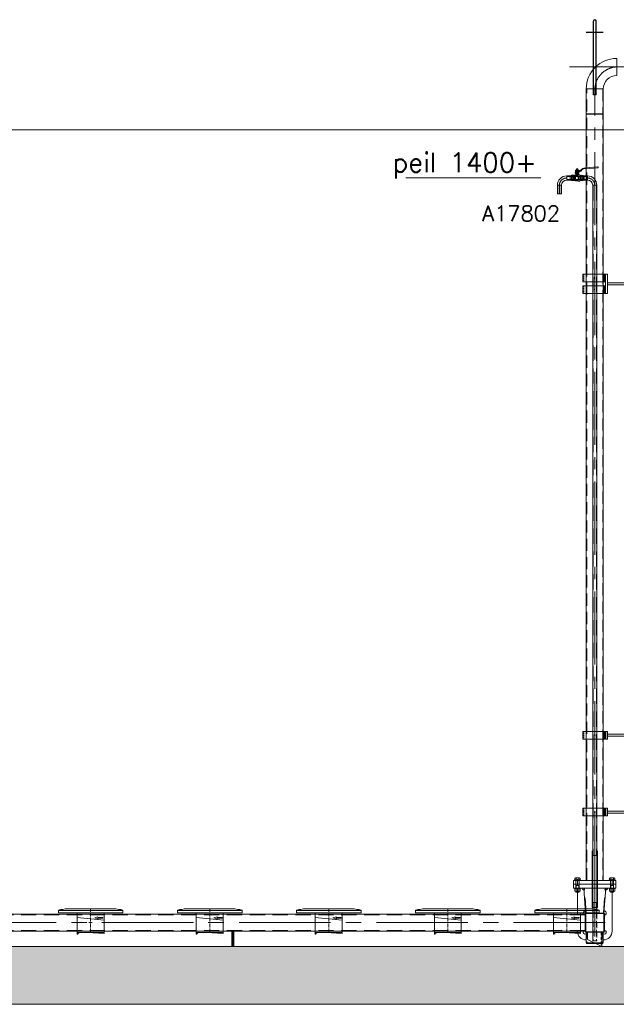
# Model space of a CAD drawing. Extents: x 1015120 to 1074570, y -977288 to -932471.
# Tile 6 of 26: x 1028958 to 1032064, y -945885 to -940761. Entities that reach past the tile are written whole.
import ezdxf

# ---------------------------------------------------------------- set-up
doc = ezdxf.new("R2010")
doc.units = 0
for name, pattern in [('CENTER', [50.8, 31.75, -6.35, 6.35, -6.35]), ('CENTER2', [28.575, 19.05, -3.175, 3.175, -3.175]), ('HIDDEN2', [4.7625, 3.175, -1.5875]), ('LT-SOLID', [0])]:
    doc.linetypes.add(name, pattern=pattern)
doc.layers.get('0').update_dxf_attribs({"linetype": 'CONTINUOUS'})
for name, color, linetype in [('1', 6, 'LT-SOLID'), ('Beluchtingstank', 253, 'CONTINUOUS'), ('INSTALLATIE', 6, 'CONTINUOUS'), ('TEKST', 4, 'CONTINUOUS')]:
    doc.layers.add(name, color=color, linetype=linetype)
for name, color, linetype, lineweight in [('25', 2, 'CONTINUOUS', 9), ('50', 7, 'CONTINUOUS', 9), ('51', 1, 'CENTER', 9), ('hartkort', 12, 'CENTER2', 5), ('HIDDEN', 7, 'CONTINUOUS', 9), ('HKR300', 3, 'CONTINUOUS', 9), ('maatvoering', 1, 'CONTINUOUS', 5), ('streepkort', 253, 'HIDDEN2', 5), ('THICK', 7, 'CONTINUOUS', 9)]:
    doc.layers.add(name, color=color, linetype=linetype, lineweight=lineweight)
doc.styles.get("Standard").update_dxf_attribs({"font": 'simplex.shx'})

# ---------------------------------------------------------------- blocks, each defined once
blk = doc.blocks.new('A$C1ECC7E20')
at = {"layer": '1', "color": 1, "lineweight": 20}
for points in [[(-43.9, 51.6), (-167.6, 51.6), (-167.6, 62.8), (-166.4, 65), (-156.3, 68.6), (-144.6, 69), (-132.3, 71.4), (132.3, 71.5), (145.4, 69), (157, 68.6), (167.1, 65), (168.4, 62.8), (168.4, 51.6), (-43.9, 51.6)], [(168.4, 62.8), (-167.6, 62.8)]]:
    blk.add_lwpolyline(points, dxfattribs=at)
at = {"layer": 'hartkort', "lineweight": 20}
for p, q in [((0, -51.6), (0, 71.4)), ((-8.6, 0), (8.6, 0))]:
    blk.add_line(p, q, dxfattribs=at)
at = {"layer": 'HKR300', "lineweight": 20}
for p, q in [((-70, 51.6), (-70, -51.6)), ((70, -51.6), (70, 51.6)), ((-70, -51.6), (70, -51.6))]:
    blk.add_line(p, q, dxfattribs=at)
for points in [[(70, 12.3), (-70, 26.8)], [(21.3, 24.8), (38.3, 31)], [(21.3, 24.8), (38.3, 18.6)], [(38.3, 31), (38.3, 26.8)], [(38.3, 26.8), (64.6, 26.8)], [(38.3, 22.8), (64.6, 22.8)], [(38.3, 22.8), (38.3, 18.6)], [(64.6, 26.8), (64.6, 22.8)], [(-66.6, -57), (-58.1, -51.6)], [(70, -51.6), (70, -57), (-17.4, -51.6)]]:
    blk.add_lwpolyline(points, dxfattribs=at)
blk.add_lwpolyline([(-70, -51.6), (-66.6, -51.6), (-66.6, -59.3), (-70, -59.3)], close=True, dxfattribs=at)
blk = doc.blocks.new('Hamos kapbeugel type 1602 nw 114.3 40x5 zaz')
at = {"layer": '25', "ltscale": 2}
blk.add_line((-43.9, 20), (-43.9, -20), dxfattribs=at)
at = {"layer": '50', "ltscale": 2}
for p, q in [((-53.9, 20), (-53.9, -20)), ((-53.9, 20), (62.2, 20)), ((-48.9, 20), (-48.9, -20)), ((62.2, 20), (62.2, -20)), ((62.2, -20), (-53.9, -20))]:
    blk.add_line(p, q, dxfattribs=at)
at = {"layer": 'hartkort', "ltscale": 2}
blk.add_line((-47.3, 0), (-55.6, 0), dxfattribs=at)
at = {"layer": 'hartkort', "ltscale": 20}
for p, q in [((-3.3, 0), (3.3, 0)), ((0, 5), (0, -5))]:
    blk.add_line(p, q, dxfattribs=at)
at = {"layer": 'streepkort', "ltscale": 2}
for p, q in [((-48.9, 5), (-53.9, 5)), ((57.1, 20), (57.1, -20)), ((-48.9, -5), (-53.9, -5))]:
    blk.add_line(p, q, dxfattribs=at)
blk = doc.blocks.new('A$C7E536857')
at = {"layer": '50', "ltscale": 25}
for p, q in [((-37.5, 0), (-37.5, -75)), ((37.5, -37.5), (37.5, 0)), ((-37.5, -75), (37.5, -37.5))]:
    blk.add_line(p, q, dxfattribs=at)
at = {"layer": 'streepkort', "ltscale": 5}
blk.add_line((-32.5, 0), (-32.5, -72.5), dxfattribs=at)
blk = doc.blocks.new('LB80')
for p, q in [((0, -44.45), (0, 44.45)), ((158.95, -114.5), (70.05, -114.5))]:
    blk.add_line(p, q)
for radius in [158.95, 70.05]:
    blk.add_arc((0, -114.5), radius, 0, 90)
blk = doc.blocks.new('101_524_dn___12_front')
at = {"layer": 'HIDDEN'}
for p, q in [((-27.9, 9.3), (-29.1, 10.5)), ((-27.9, 0), (-27.9, 9.3)), ((-17.1, 9.3), (-27.9, 9.3)), ((-27.9, -9.3), (-27.9, 0)), ((-16.5, 10.3), (-17.1, 9.3)), ((-17.1, 9.3), (-17.1, -9.3)), ((-16.5, 0), (-16.5, 10.3)), ((-16.5, -10.3), (-16.5, 0)), ((-16.1, 10.6), (-16.1, -10.6)), ((-14.6, 10.6), (-16.1, 10.6)), ((-14.6, 10.6), (-14.6, -10.6)), ((-14.1, 10.1), (-14.1, -10.1)), ((-9.6, 6.2), (-14.1, 6.2)), ((-7.6, 7.5), (-9.6, 7.5)), ((-7.6, 0), (-7.6, 7.5)), ((-7.6, -7.5), (-7.6, 7.5)), ((7.6, 7.5), (-7.6, 7.5)), ((-7.6, -7.5), (-7.6, 0)), ((-3.6, 28.6), (-3.6, 10)), ((3.6, 10), (-3.6, 10)), ((-2.4, 28.6), (-2.4, 24.8)), ((-2.4, 24.8), (-2.4, 10.4)), ((2.4, 10.4), (-2.4, 10.4)), ((-0.5, 39.9), (-0.4, 39.8)), ((-0.4, 34.3), (-0.5, 34.2)), ((-0.5, 31.2), (-0.4, 31.2)), ((-0.4, 28.6), (-0.5, 28.6)), ((0.4, 39.8), (-0.4, 39.8)), ((-0.4, 39.8), (-0.4, 34.3)), ((0.4, 34.3), (-0.4, 34.3)), ((0.4, 31.2), (-0.4, 31.2)), ((-0.4, 31.2), (-0.4, 28.6)), ((0.4, 28.6), (-0.4, 28.6)), ((0, 31.2), (0, 34.2)), ((0.4, 39.8), (0.5, 39.9)), ((0.4, 34.3), (0.4, 39.8)), ((0.5, 34.2), (0.4, 34.3)), ((0.4, 31.2), (0.5, 31.2)), ((0.4, 28.6), (0.4, 31.2)), ((0.5, 28.6), (0.4, 28.6)), ((2.4, 24.8), (2.4, 28.6)), ((2.4, 10.4), (2.4, 24.8)), ((3.6, 10), (3.6, 28.6)), ((7.2, 31.2), (6.9, 31.2)), ((7.2, 34.2), (7.2, 34.2)), ((7.6, 7.5), (7.6, 0)), ((14.4, 7.5), (7.6, 7.5)), ((7.6, 7.5), (7.6, 0)), ((7.6, 0), (7.6, -7.5)), ((7.6, -7.5), (7.6, 0)), ((15.9, 6.2), (14.4, 6.2)), ((15.9, 10.1), (15.9, -10.1)), ((16.4, 0), (16.4, 10.6)), ((17.9, 10.6), (16.4, 10.6)), ((16.4, -10.6), (16.4, 0)), ((17.9, -10.6), (17.9, 10.6)), ((18.3, 10.3), (18.3, -10.3)), ((18.9, 9.3), (18.3, 10.3)), ((18.9, 9.3), (18.9, 0)), ((29.7, 9.3), (18.9, 9.3)), ((18.9, 0), (18.9, -9.3)), ((30.9, 10.5), (29.7, 9.3)), ((29.7, 9.3), (29.7, -9.3)), ((-29.1, -10.5), (-27.9, -9.3)), ((-27.9, -9.3), (-17.1, -9.3)), ((-17.1, -9.3), (-16.5, -10.3)), ((-16.1, -10.6), (-14.6, -10.6)), ((-14.1, -6.2), (-9.6, -6.2)), ((-9.6, -7.5), (-7.6, -7.5)), ((-7.6, -7.5), (7.6, -7.5)), ((7.6, -7.5), (14.4, -7.5)), ((14.4, -6.2), (15.9, -6.2)), ((16.4, -10.6), (17.9, -10.6)), ((18.3, -10.3), (18.9, -9.3)), ((18.9, -9.3), (29.7, -9.3)), ((29.7, -9.3), (30.9, -10.5))]:
    blk.add_line(p, q, dxfattribs=at)
for centre, radius, start, end in [((-16.1, 10.1), 0.5, 90, 150), ((-14.6, 10.1), 0.5, 0, 90), ((0, 0), 10.7, 109.7568, 135.233), ((0, 0), 10.7, 103.0236, 109.7568), ((0, 0), 10.7, 70.2432, 76.9764), ((0, 0), 10.7, 44.767, 70.2432), ((16.4, 10.1), 0.5, 90, 180), ((17.9, 10.1), 0.5, 30, 90), ((-16.1, -10.1), 0.5, 210, 270), ((-14.6, -10.1), 0.5, 270, 0), ((0, 0), 10.7, 224.767, 315.233), ((16.4, -10.1), 0.5, 180, 270), ((17.9, -10.1), 0.5, 270, 330)]:
    blk.add_arc(centre, radius, start, end, dxfattribs=at)
at = {"layer": 'THICK'}
for p, q in [((35.2, 51.2), (43.4, 51.8)), ((45.6, 53.2), (107.1, 57.9)), ((107.5, 52.5), (46, 47.7)), ((-28.8, 13.9), (-29.1, 12.7)), ((-29.1, 12.7), (-29.1, 11)), ((-29.1, 11), (-29, 12.4)), ((-29.1, 0), (-29.1, 11)), ((-29, 9.6), (-29.1, 11)), ((-29.1, 0), (-29, 2.7)), ((-29.1, -11), (-29.1, 0)), ((-29, -2.9), (-29.1, 0)), ((-29, 12.4), (-28.8, 13.8)), ((-28.8, 8.1), (-29, 9.6)), ((-29, 2.7), (-28.8, 5.5)), ((-28.8, 13.9), (-28.8, 13.8)), ((-9.6, 13.9), (-28.8, 13.9)), ((-28.8, 13.8), (-9.6, 13.8)), ((-28.8, 5.7), (-28.8, 8.1)), ((-9.6, 8.1), (-28.8, 8.1)), ((-28.8, 5.5), (-28.8, 5.7)), ((-28.8, 5.7), (-9.6, 5.7)), ((-9.6, 28.6), (-9.6, 24.8)), ((9.6, 28.6), (-9.6, 28.6)), ((-9.6, 24.8), (9.6, 24.8)), ((-9.6, 14.9), (-9.6, 0)), ((-9.6, -14.9), (-9.6, 0)), ((-9, 15.5), (-9, 0)), ((-7.2, 15.5), (-9, 15.5)), ((-8.4, 34.2), (-8.4, 31.2)), ((0, 34.2), (-8.4, 34.2)), ((-8.4, 31.2), (0, 31.2)), ((-7.2, 39.9), (-8.3, 39.3)), ((-8.3, 39.3), (-7.8, 39.5)), ((-8.3, 39.3), (-8.3, 34.9)), ((-7.8, 34.6), (-8.3, 34.9)), ((-8.3, 34.9), (-7.2, 34.2)), ((-7.8, 39.5), (-7.3, 39.7)), ((-7.4, 34.4), (-7.8, 34.6)), ((-6.9, 34.3), (-7.4, 34.4)), ((-7.3, 39.7), (-6.8, 39.9)), ((-6.2, 39.9), (-7.2, 39.9)), ((-7.2, 31.2), (-7.2, 31.1)), ((-7.2, 31.1), (-7.2, 30.8)), ((-7.2, 30.6), (-6.3, 30.8)), ((-7.2, 30.8), (-7.2, 30.6)), ((-7.2, 30.6), (-7.2, 28.6)), ((-7.2, 24.8), (-7.2, 15.5)), ((-7.2, 15.5), (-7.2, 15.5)), ((-7, 15.5), (-7.2, 15.5)), ((-7.2, 15.5), (-7.2, 15.5)), ((-7.2, 15.5), (-7.2, 15.5)), ((-6.8, 15.4), (-7, 15.5)), ((-6.4, 34.2), (-6.9, 34.3)), ((-6.8, 39.9), (-6.2, 39.9)), ((-6.5, 15.2), (-6.8, 15.4)), ((-6.1, 15), (-6.5, 15.2)), ((-6.2, 34.2), (-6.4, 34.2)), ((-6.3, 30.8), (-5.4, 31)), ((0, 39.9), (-6.2, 39.9)), ((-6.2, 39.9), (-6.1, 39.9)), ((-5.7, 34.3), (-6.2, 34.2)), ((-6.1, 39.9), (-5.6, 39.8)), ((-5.4, 14.8), (-6.1, 15)), ((-5.2, 34.4), (-5.7, 34.3)), ((-5.6, 39.8), (-5.1, 39.7)), ((-5.4, 31), (-4.5, 31.2)), ((-4.5, 14.5), (-5.4, 14.8)), ((-4.7, 34.6), (-5.2, 34.4)), ((-5.1, 39.7), (-4.6, 39.5)), ((-4.2, 34.9), (-4.7, 34.6)), ((-4.6, 39.5), (-4.2, 39.3)), ((-4.5, 31.2), (-3.6, 31.2)), ((-3.6, 14.2), (-4.5, 14.5)), ((-4.2, 39.3), (-3.1, 39.5)), ((-4.2, 39.3), (-4.2, 34.9)), ((-3.1, 34.6), (-4.2, 34.9)), ((-3.4, 47.3), (-3.6, 45.6)), ((-3.6, 45.6), (-3.6, 39.9)), ((-3.6, 45.6), (-3, 45.6)), ((-3.6, 31.2), (-3.3, 31.2)), ((-2.6, 14), (-3.6, 14.2)), ((-3.4, 47.3), (-2.8, 47.3)), ((-3.3, 31.2), (-2.5, 31.2)), ((-3.1, 39.5), (-1.6, 39.8)), ((-1.6, 34.3), (-3.1, 34.6)), ((-3, 45.6), (-2.9, 46.4)), ((-3, 40.9), (-3, 45.6)), ((3, 40.9), (-3, 40.9)), ((-2.9, 46.4), (-2.8, 47.3)), ((-2.8, 47.3), (2.8, 47.3)), ((-1.6, 13.8), (-2.6, 14)), ((-2.5, 31.2), (-1.7, 31)), ((-1.7, 31), (-0.8, 30.8)), ((-1.6, 39.8), (0, 39.9)), ((0, 34.2), (-1.6, 34.3)), ((-0.5, 13.8), (-1.6, 13.8)), ((-0.8, 30.8), (0, 30.6)), ((0.7, 13.8), (-0.5, 13.8)), ((0, 39.9), (1.1, 39.8)), ((6.2, 39.9), (0, 39.9)), ((1.1, 34.3), (0, 34.2)), ((0, 34.2), (0, 31.2)), ((0, 34.2), (6.9, 34.2)), ((6.9, 31.2), (0, 31.2)), ((0, 30.6), (0.9, 30.8)), ((0, 30.6), (0, 28.6)), ((1.9, 13.9), (0.7, 13.8)), ((0.9, 30.8), (1.8, 31)), ((1.1, 39.8), (2.7, 39.6)), ((2.7, 34.5), (1.1, 34.3)), ((1.8, 31), (2.7, 31.2)), ((2.7, 14), (1.9, 13.9)), ((2.7, 39.6), (4.2, 39.3)), ((4.2, 34.9), (2.7, 34.5)), ((2.7, 31.2), (3.6, 31.2)), ((3.4, 14.2), (2.7, 14)), ((3.4, 47.3), (2.8, 47.3)), ((2.8, 47.3), (2.9, 46.4)), ((2.9, 46.4), (3, 45.6)), ((3.6, 45.6), (3, 45.6)), ((3, 45.6), (3, 40.9)), ((3.6, 45.6), (3.4, 47.3)), ((4.2, 14.4), (3.4, 14.2)), ((3.6, 39.9), (3.6, 45.6)), ((3.6, 31.2), (3.9, 31.2)), ((3.9, 31.2), (4.7, 31.2)), ((4.2, 39.3), (4.7, 39.5)), ((4.2, 39.3), (4.2, 34.9)), ((4.6, 34.6), (4.2, 34.9)), ((4.8, 14.6), (4.2, 14.4)), ((5.1, 34.4), (4.6, 34.6)), ((4.7, 39.5), (5.2, 39.7)), ((4.7, 31.2), (5.5, 31)), ((5.4, 15.7), (4.8, 14.6)), ((4.8, 14.6), (4.8, -15.5)), ((5.6, 34.3), (5.1, 34.4)), ((5.2, 39.7), (5.7, 39.9)), ((6, 16.8), (5.4, 15.7)), ((5.5, 31), (6.4, 30.8)), ((6.1, 34.2), (5.6, 34.3)), ((5.7, 39.9), (6.2, 39.9)), ((6.5, 17), (6, 16.8)), ((6, 16.8), (6, -17.2)), ((6.2, 34.2), (6.1, 34.2)), ((6.2, 39.9), (6.4, 39.9)), ((7.2, 39.9), (6.2, 39.9)), ((6.8, 34.3), (6.2, 34.2)), ((6.4, 39.9), (6.9, 39.8)), ((6.4, 30.8), (7.2, 30.6)), ((6.8, 17.1), (6.5, 17)), ((7.3, 34.4), (6.8, 34.3)), ((7.1, 17.2), (6.8, 17.1)), ((6.9, 39.8), (7.4, 39.7)), ((7.2, 17.2), (7.1, 17.2)), ((8.3, 39.3), (7.2, 39.9)), ((7.2, 34.2), (8.3, 34.9)), ((7.2, 31.1), (7.2, 31.2)), ((7.2, 30.8), (7.2, 31.1)), ((7.2, 30.6), (7.2, 30.8)), ((7.2, 30.6), (7.2, 28.6)), ((7.2, 17.2), (7.2, 24.8)), ((13.8, 17.2), (7.2, 17.2)), ((7.8, 34.6), (7.3, 34.4)), ((7.4, 39.7), (7.8, 39.5)), ((7.8, 39.5), (8.3, 39.3)), ((8.3, 34.9), (7.8, 34.6)), ((8.3, 39.3), (8.3, 34.9)), ((9.6, 24.8), (9.6, 28.6)), ((13.8, -17.2), (13.8, 17.2)), ((14.4, 16.6), (14.4, -16.6)), ((30.6, 12.7), (14.4, 12.7)), ((14.4, 11.3), (30.6, 11.3)), ((30.6, 1.4), (14.4, 1.4)), ((16.6, 38.2), (24.7, 46.3)), ((26.8, 44.2), (18.7, 36.1)), ((30.6, 12.7), (30.6, 11.3)), ((30.8, 12.7), (30.6, 12.7)), ((30.6, 12.7), (30.6, 12.7)), ((30.6, 11.3), (30.8, 8.8)), ((30.8, 3.9), (30.6, 1.4)), ((30.6, 1.4), (30.6, -1.4)), ((30.9, 12.7), (30.8, 12.7)), ((30.8, 8.8), (30.9, 6.3)), ((30.9, 6.3), (30.8, 3.9)), ((30.9, 12.7), (30.9, 6.3)), ((30.9, 6.3), (30.9, -6.3)), ((43.6, 48.8), (35.4, 48.1)), ((-29.1, -11), (-29, -9.6)), ((-29, -12.4), (-29.1, -11)), ((-29.1, -12.7), (-29.1, -11)), ((-29.1, -12.7), (-28.8, -13.9)), ((-28.8, -5.7), (-29, -2.9)), ((-29, -9.6), (-28.8, -8.1)), ((-28.8, -13.8), (-29, -12.4)), ((-28.8, -8.1), (-28.8, -5.7)), ((-9.6, -5.7), (-28.8, -5.7)), ((-28.8, -8.1), (-9.6, -8.1)), ((-9.6, -13.8), (-28.8, -13.8)), ((-28.8, -13.9), (-28.8, -13.8)), ((-28.8, -13.9), (-9.6, -13.9)), ((-9, -15.5), (-9, 0)), ((-9, -15.5), (4.8, -15.5)), ((4.8, -15.5), (6, -17.2)), ((6, -17.2), (13.8, -17.2)), ((14.4, -1.4), (30.6, -1.4)), ((30.6, -11.3), (14.4, -11.3)), ((14.4, -12.7), (30.6, -12.7)), ((30.6, -1.4), (30.8, -3.9)), ((30.8, -8.8), (30.6, -11.3)), ((30.6, -11.3), (30.6, -12.7)), ((30.6, -12.7), (30.6, -12.7)), ((30.6, -12.7), (30.8, -12.7)), ((30.8, -3.9), (30.9, -6.3)), ((30.9, -6.3), (30.8, -8.8)), ((30.8, -12.7), (30.9, -12.7)), ((30.9, -12.7), (30.9, -6.3))]:
    blk.add_line(p, q, dxfattribs=at)
for centre, radius, start, end in [((45.8, 50.5), 2.72, 94.3796, 274.3796), ((107.3, 55.2), 2.72, 274.3796, 94.3796), ((-9, 14.9), 0.6, 90, 180), ((6.9, 47.8), 13.6, 270, 315), ((6.9, 47.8), 16.6, 270, 315), ((13.8, 16.6), 0.6, 0, 90), ((36.4, 34.6), 16.6, 94.3796, 135), ((36.4, 34.6), 13.6, 94.3796, 135), ((-9, -14.9), 0.6, 180, 270), ((13.8, -16.6), 0.6, 270, 0)]:
    blk.add_arc(centre, radius, start, end, dxfattribs=at)
blk = doc.blocks.new('lasnippel 0.5 inch')
at = {"layer": '25', "ltscale": 20}
blk.add_line((-10.5, 34), (10.5, 34), dxfattribs=at)
at = {"layer": '50', "ltscale": 20}
blk.add_lwpolyline([(10.5, 0), (10.5, 34), (9.5, 35), (-9.5, 35), (-10.5, 34), (-10.5, 0)], close=True, dxfattribs=at)
at = {"layer": 'streepkort', "ltscale": 20}
for p, q in [((-9.5, 17.5), (-10.5, 16.5)), ((-9.5, 17.5), (-9.5, 35)), ((-9.5, 17.5), (9.5, 17.5)), ((-7.9, 0), (-7.9, 35)), ((7.9, 0), (7.9, 35)), ((9.5, 17.5), (9.5, 35)), ((9.5, 17.5), (10.5, 16.5))]:
    blk.add_line(p, q, dxfattribs=at)

msp = doc.modelspace()

# ---------------------------------------------------------------- hatches: boundary and pattern name
at = {"layer": 'Beluchtingstank', "lineweight": 9}
h = msp.add_hatch(dxfattribs=at)
h.set_pattern_fill('AR-CONC', color=256, angle=90, style=0)
h.set_pattern_definition([(140, (1090678.94, -1056692.21), (15.93909, 182.18467), [19.05, -209.55]), (85, (1090678.94, -1056692.21), (-191.05664, -35.24283), [15.24, -167.64]), (190.451, (1090680.27, -1056677.03), (-175.11669, 146.9425), [16.19, -178.09]), (136.1842, (1090628.14, -1056692.2), (42.04233, 271.07904), [28.575, -314.325]), (186.6356, (1090631.64, -1056669.62), (-247.42556, 237.40423), [24.285, -267.135]), (81.184, (1090628.14, -1056692.2), (-247.4251, 237.4046), [22.86, -251.46]), (111, (1090640.84, -1056666.81), (102.26552, 151.61488), [19.05, -209.55]), (56, (1090640.84, -1056666.81), (-184.18797, 61.80203), [15.24, -167.64]), (161.4514, (1090649.36, -1056654.18), (-81.92286, 213.4165), [16.19, -178.09]), (127.5, (1090678.94, -1056692.21), (-84.55504, 3.088603), [0, -165.608, 0, -170.18, 0, -168.275]), (97.5, (1090678.94, -1056692.21), (-100.180575, 66.81966), [0, -97.028, 0, -161.798, 0, -64.135]), (57.5, (1090678.94, -1056748.85), (5.728744, 135.590595), [0, -63.5, 0, -198.12, 0, -262.89]), (47.5, (1090678.94, -1056774.25), (-25.42649, 148.12918), [0, -82.55, 0, -131.572, 0, -186.69])])
h.paths.add_polyline_path([(1025541.9, -941335.3), (1025541.9, -945885.3), (1052291.5, -945885.3), (1052291.5, -941335.3), (1051991.5, -941335.3), (1051991.5, -945585.3), (1025841.9, -945585.3), (1025841.9, -941335.3)])

# ---------------------------------------------------------------- linework, layer by layer
at = {"layer": '25'}
msp.add_line((1031670.7, -941585.2), (1030968.4, -941585.2), dxfattribs=at)
at = {"layer": '25', "ltscale": 25}
for p, q in [((1031855.1, -945298.1), (1031855.1, -945302.3)), ((1031868.7, -945298.1), (1031868.7, -945302.3)), ((1032035.1, -945298.1), (1032035.1, -945302.3)), ((1032048.7, -945298.1), (1032048.7, -945302.3))]:
    msp.add_line(p, q, dxfattribs=at)
at = {"layer": '25', "ltscale": 10}
for p, q in [((1031907.4, -945565.3), (1031909.4, -945568.3)), ((1031996.3, -945565.3), (1031994.4, -945568.3))]:
    msp.add_line(p, q, dxfattribs=at)
at = {"layer": '50', "ltscale": 20}
for p, q in [((1031907.4, -941121.8), (1031996.3, -941121.8)), ((1031907.4, -945240.3), (1031907.4, -941121.8)), ((1031996.3, -941121.8), (1031996.3, -945240.3)), ((1031841.9, -945260.3), (1031841.9, -945240.3)), ((1031841.9, -945240.3), (1032061.9, -945240.3)), ((1032061.9, -945260.3), (1031841.9, -945260.3)), ((1032061.9, -945240.3), (1032061.9, -945260.3))]:
    msp.add_line(p, q, dxfattribs=at)
at = {"layer": '50', "ltscale": 25}
for p, q in [((1031757.2, -941623.3), (1031757.2, -941667.2)), ((1031757.2, -941623.3), (1031778.6, -941623.3)), ((1031778.6, -941623.3), (1031778.6, -941667.2)), ((1031941.2, -941623.3), (1031941.2, -945110.3)), ((1031941.2, -941623.3), (1031962.6, -941623.3)), ((1031962.6, -941623.3), (1031962.6, -945110.3)), ((1031757.2, -941667.2), (1031778.6, -941667.2)), ((1031962.6, -945110.3), (1031941.2, -945110.3)), ((1031848, -945228.5), (1031848, -945237.3)), ((1031872.3, -945227.3), (1031851.5, -945227.3)), ((1031855, -945237.3), (1031855, -945228.5)), ((1031868.8, -945237.3), (1031868.8, -945228.5)), ((1031875.8, -945237.3), (1031875.8, -945228.5)), ((1032028, -945228.5), (1032028, -945237.3)), ((1032052.3, -945227.3), (1032031.5, -945227.3)), ((1032035, -945237.3), (1032035, -945228.5)), ((1032048.8, -945237.3), (1032048.8, -945228.5)), ((1032055.8, -945237.3), (1032055.8, -945228.5)), ((1031841.9, -945260.3), (1032061.9, -945260.3)), ((1031841.9, -945280.3), (1031841.9, -945260.3)), ((1032061.9, -945280.3), (1031841.9, -945280.3)), ((1031846.9, -945240.3), (1031846.9, -945237.3)), ((1031846.9, -945237.3), (1031876.9, -945237.3)), ((1031876.9, -945240.3), (1031846.9, -945240.3)), ((1031846.9, -945283.3), (1031846.9, -945280.3)), ((1031846.9, -945280.3), (1031876.9, -945280.3)), ((1031876.9, -945283.3), (1031846.9, -945283.3)), ((1031848, -945237.3), (1031875.8, -945237.3)), ((1031848, -945296.9), (1031848, -945284.5)), ((1031851.5, -945283.3), (1031872.3, -945283.3)), ((1031855, -945296.9), (1031855, -945284.5)), ((1031868.8, -945296.9), (1031868.8, -945284.5)), ((1031875.8, -945296.9), (1031875.8, -945284.5)), ((1031876.9, -945237.3), (1031876.9, -945240.3)), ((1031876.9, -945280.3), (1031876.9, -945283.3)), ((1031903.9, -945410.3), (1031894.7, -945280.3)), ((1031999.9, -945410.3), (1032009, -945280.3)), ((1032026.9, -945240.3), (1032026.9, -945237.3)), ((1032026.9, -945237.3), (1032056.9, -945237.3)), ((1032056.9, -945240.3), (1032026.9, -945240.3)), ((1032026.9, -945283.3), (1032026.9, -945280.3)), ((1032026.9, -945280.3), (1032056.9, -945280.3)), ((1032056.9, -945283.3), (1032026.9, -945283.3)), ((1032028, -945237.3), (1032055.8, -945237.3)), ((1032028, -945296.9), (1032028, -945284.5)), ((1032031.5, -945283.3), (1032052.3, -945283.3)), ((1032035, -945296.9), (1032035, -945284.5)), ((1032048.8, -945296.9), (1032048.8, -945284.5)), ((1032055.8, -945296.9), (1032055.8, -945284.5)), ((1032056.9, -945237.3), (1032056.9, -945240.3)), ((1032056.9, -945280.3), (1032056.9, -945283.3)), ((1032061.9, -945260.3), (1032061.9, -945280.3)), ((1031851.5, -945298.1), (1031872.3, -945298.1)), ((1031853.9, -945298.1), (1031853.9, -945301.1)), ((1031853.9, -945301.1), (1031855.1, -945302.3)), ((1031853.9, -945301.1), (1031869.9, -945301.1)), ((1031855.1, -945302.3), (1031868.7, -945302.3)), ((1031868.7, -945302.3), (1031869.9, -945301.1)), ((1031869.9, -945301.1), (1031869.9, -945298.1)), ((1032031.5, -945298.1), (1032052.3, -945298.1)), ((1032033.9, -945298.1), (1032033.9, -945301.1)), ((1032033.9, -945301.1), (1032035.1, -945302.3)), ((1032033.9, -945301.1), (1032049.9, -945301.1)), ((1032035.1, -945302.3), (1032048.7, -945302.3)), ((1032048.7, -945302.3), (1032049.9, -945301.1)), ((1032049.9, -945301.1), (1032049.9, -945298.1)), ((1031941.2, -945355.3), (1031962.6, -945355.3)), ((1031901.9, -945415.8), (1026131.9, -945415.8)), ((1031996.9, -945410.3), (1031999.9, -945410.3)), ((1031901.9, -945504.7), (1026131.9, -945504.7))]:
    msp.add_line(p, q, dxfattribs=at)
at = {"layer": '50', "ltscale": 10}
for p, q in [((1031941.2, -945355.3), (1031962.6, -945355.3)), ((1031941.2, -945355.3), (1031941.2, -945555.3)), ((1031962.6, -945355.3), (1031962.6, -945410.3)), ((1031907.4, -945510.3), (1031907.4, -945565.3)), ((1031996.3, -945510.3), (1031996.3, -945565.3)), ((1031907.4, -945565.3), (1031996.3, -945565.3)), ((1031909.4, -945568.3), (1031909.4, -945565.3)), ((1031909.4, -945568.3), (1031994.4, -945568.3)), ((1031994.4, -945568.3), (1031994.4, -945565.3))]:
    msp.add_line(p, q, dxfattribs=at)
at = {"layer": '50', "ltscale": 25}
for points in [[(1032008.6, -942186), (1032008.6, -942085.9), (1032018.6, -942085.9), (1032018.6, -942186)], [(1032018.6, -942131), (1032138.7, -942131), (1032138.7, -942141), (1032018.6, -942141)], [(1032009, -944505.3), (1032009, -944465.3), (1032019, -944465.3), (1032019, -944505.3)], [(1032019, -944480.3), (1032139.2, -944480.3), (1032139.2, -944490.3), (1032019, -944490.3)], [(1032009, -944905.3), (1032009, -944865.3), (1032019, -944865.3), (1032019, -944905.3)], [(1032019, -944880.3), (1032139.2, -944880.3), (1032139.2, -944890.3), (1032019, -944890.3)], [(1030066.9, -945585.3), (1030061.9, -945585.3), (1030061.9, -945505.3), (1030066.9, -945505.3)], [(1030066.9, -945585.3), (1030071.9, -945585.3), (1030071.9, -945505.3), (1030066.9, -945505.3)]]:
    msp.add_lwpolyline(points, close=True, dxfattribs=at)
msp.add_lwpolyline([(1031884.7, -945281.3), (1031863.9, -945281.3), (1031861.9, -945283.3), (1031861.9, -945415.8)], dxfattribs=at)
for points in [[(1031996.3, -945550.3), (1031996.9, -945550.3, 0.414214), (1032041.9, -945505.3), (1032041.9, -945283.3), (1032041.9, -945283.3), (1032039.9, -945281.3), (1032019, -945281.3)], [(1031861.9, -945504.7), (1031861.9, -945505.3, 0.414214), (1031906.9, -945550.3), (1031907.4, -945550.3)]]:
    msp.add_lwpolyline(points, format="xyb", dxfattribs=at)
for points in [[(1032001.9, -945505.3), (1032001.9, -945415.3, 0.414214), (1031996.9, -945410.3), (1031906.9, -945410.3, 0.414214), (1031901.9, -945415.3), (1031901.9, -945505.3, 0.414214), (1031906.9, -945510.3), (1031996.9, -945510.3, 0.414214)], [(1031998.9, -945505.3), (1031998.9, -945415.3, 0.414214), (1031996.9, -945413.3), (1031906.9, -945413.3, 0.414214), (1031904.9, -945415.3), (1031904.9, -945505.3, 0.414214), (1031906.9, -945507.3), (1031996.9, -945507.3, 0.414214)]]:
    msp.add_lwpolyline(points, format="xyb", close=True, dxfattribs=at)
for centre, radius, start, end in [((1031806, -941623.3), 48.8, 90, 180), ((1031806, -941623.3), 27.4, 90, 180), ((1031913.8, -941623.3), 48.8, 0, 90), ((1031913.8, -941623.3), 27.4, 0, 90), ((1031851.5, -945232.9), 5.64, 52.1211, 127.8789), ((1031861.9, -945248.1), 20.8, 70.5288, 109.4712), ((1031872.3, -945232.9), 5.64, 52.1211, 127.8789), ((1032031.5, -945232.9), 5.64, 52.1211, 127.8789), ((1032041.9, -945248.1), 20.8, 70.5288, 109.4712), ((1032052.3, -945232.9), 5.64, 52.1211, 127.8789), ((1031851.5, -945288.9), 5.64, 52.1211, 127.8789), ((1031861.9, -945304.1), 20.8, 70.5288, 109.4712), ((1031872.3, -945288.9), 5.64, 52.1211, 127.8789), ((1031894.8, -945280.2), 10.1, 186.2355, 273.7947), ((1032009, -945280.2), 10.1, 266.2053, 353.7645), ((1032031.5, -945288.9), 5.64, 52.1211, 127.8789), ((1032041.9, -945304.1), 20.8, 70.5288, 109.4712), ((1032052.3, -945288.9), 5.64, 52.1211, 127.8789), ((1031851.5, -945292.4), 5.64, 232.1211, 307.8789), ((1031861.9, -945277.3), 20.8, 250.5288, 289.4712), ((1031872.3, -945292.4), 5.64, 232.1211, 307.8789), ((1032031.5, -945292.4), 5.64, 232.1211, 307.8789), ((1032041.9, -945277.3), 20.8, 250.5288, 289.4712), ((1032052.3, -945292.4), 5.64, 232.1211, 307.8789), ((1031901.9, -945410.3), 10, 82.518, 213.7107), ((1032001.9, -945410.3), 10, 270, 97.482), ((1031901.9, -945510.3), 10, 146.2893, 303.7107), ((1032001.9, -945510.3), 10, 236.2893, 90)]:
    msp.add_arc(centre, radius, start, end, dxfattribs=at)
at = {"layer": '51', "ltscale": 20}
msp.add_arc((1032071.7, -941127.1), 119.9, 92.5288, 177.4712, dxfattribs=at)
at = {"layer": 'Beluchtingstank', "lineweight": 9, "ltscale": 0.01}
msp.add_line((1025541.9, -941335.3), (1032191.9, -941335.3), dxfattribs=at)
at = {"layer": 'Beluchtingstank', "lineweight": 9, "ltscale": 100}
for p, q in [((1051991.5, -945585.3), (1025841.9, -945585.3)), ((1052291.5, -945885.3), (1025541.9, -945885.3))]:
    msp.add_line(p, q, dxfattribs=at)
at = {"layer": 'hartkort', "ltscale": 20}
for p, q in [((1031951.9, -945260.3), (1031951.9, -941121.8)), ((1031861.9, -945267.3), (1031861.9, -945233.3)), ((1032041.9, -945267.3), (1032041.9, -945233.3))]:
    msp.add_line(p, q, dxfattribs=at)
at = {"layer": 'hartkort', "ltscale": 25}
for p, q in [((1031767.9, -941667.2), (1031767.9, -941623.3)), ((1031951.9, -945260.3), (1031951.9, -945510.3)), ((1031951.9, -945260.3), (1031951.9, -945510.3)), ((1031951.9, -945532.3), (1031951.9, -945332.3)), ((1032005.5, -945460.3), (1026103.6, -945460.3))]:
    msp.add_line(p, q, dxfattribs=at)
for centre, start, end in [((1031806, -941623.3), 90, 180), ((1031913.8, -941623.3), 0, 90)]:
    msp.add_arc(centre, 38.1, start, end, dxfattribs=at)
at = {"layer": 'INSTALLATIE'}
for p, q in [((1031944.9, -941152.6), (1031944.9, -940768.5)), ((1031958.9, -941152.6), (1031958.9, -940768.5)), ((1031907.4, -940827), (1031996.3, -940827)), ((1031958.9, -941152.6), (1031944.9, -941152.6)), ((1031907.4, -941251.7), (1031996.3, -941251.7))]:
    msp.add_line(p, q, dxfattribs=at)
at = {"layer": 'INSTALLATIE', "color": 8, "linetype": 'CENTER', "lineweight": 5, "ltscale": 20}
msp.add_line((1031820.9, -941007.5), (1052861.4, -941007.5), dxfattribs=at)
at = {"layer": 'INSTALLATIE'}
msp.add_arc((1031951.9, -940768.5), 7, 0, 180, dxfattribs=at)
at = {"layer": 'maatvoering', "ltscale": 25}
for p, q in [((1031938.2, -945382.1), (1031938.2, -945085.9)), ((1031941.2, -945382.1), (1031941.2, -945085.9)), ((1031962.6, -945085.9), (1031962.6, -945382.1)), ((1031965.6, -945382.1), (1031965.6, -945085.9)), ((1031965.6, -945382.1), (1031938.2, -945382.1))]:
    msp.add_line(p, q, dxfattribs=at)
at = {"layer": 'streepkort', "ltscale": 20}
for p, q in [((1031910.5, -945240.3), (1031910.5, -941121.8)), ((1031993.3, -941121.8), (1031993.3, -945240.3))]:
    msp.add_line(p, q, dxfattribs=at)
at = {"layer": 'streepkort', "ltscale": 25}
for p, q in [((1031759.2, -941623.3), (1031759.2, -941667.2)), ((1031776.6, -941623.3), (1031776.6, -941667.2)), ((1031943.2, -941623.3), (1031943.2, -945110.3)), ((1031960.6, -941623.3), (1031960.6, -945110.3)), ((1031853.9, -945240.3), (1031853.9, -945280.3)), ((1031853.9, -945265.2), (1031855.1, -945267.3)), ((1031853.9, -945267.3), (1031869.9, -945267.3)), ((1031855.1, -945267.3), (1031855.1, -945280.3)), ((1031869.9, -945265.2), (1031868.7, -945267.3)), ((1031868.7, -945267.3), (1031868.7, -945280.3)), ((1031869.9, -945240.3), (1031869.9, -945280.3)), ((1031906.9, -945410.3), (1031897.8, -945280.3)), ((1031996.9, -945410.3), (1032006, -945280.3)), ((1032033.9, -945240.3), (1032033.9, -945280.3)), ((1032033.9, -945265.2), (1032035.1, -945267.3)), ((1032033.9, -945267.3), (1032049.9, -945267.3)), ((1032035.1, -945267.3), (1032035.1, -945280.3)), ((1032049.9, -945265.2), (1032048.7, -945267.3)), ((1032048.7, -945267.3), (1032048.7, -945280.3)), ((1032049.9, -945240.3), (1032049.9, -945280.3)), ((1031901.9, -945418.9), (1026131.9, -945418.9)), ((1031901.9, -945501.7), (1026131.9, -945501.7))]:
    msp.add_line(p, q, dxfattribs=at)
at = {"layer": 'streepkort', "ltscale": 10}
for p, q in [((1031943.2, -945355.3), (1031943.2, -945555)), ((1031960.6, -945355.3), (1031960.6, -945555)), ((1031962.6, -945410.3), (1031962.6, -945555.3)), ((1031910.5, -945510.3), (1031910.5, -945565.3)), ((1031993.3, -945510.3), (1031993.3, -945565.3)), ((1031941.2, -945555.3), (1031962.6, -945555.3))]:
    msp.add_line(p, q, dxfattribs=at)

# ---------------------------------------------------------------- block references
at = {"layer": '25', "ltscale": 25, "xscale": -1, "rotation": 270}
msp.add_blockref('lasnippel 0.5 inch', (1031806, -941585.2), dxfattribs=at)
at = {"layer": '25', "ltscale": 25, "rotation": 90}
msp.add_blockref('lasnippel 0.5 inch', (1031913.8, -941585.2), dxfattribs=at)
at = {"layer": '25', "ltscale": 25, "xscale": -1}
for p in [(1031951.4, -942105.9), (1031951.5, -942166), (1031951.9, -944485.3), (1031951.9, -944885.3)]:
    msp.add_blockref('Hamos kapbeugel type 1602 nw 114.3 40x5 zaz', p, dxfattribs=at)
at = {"layer": '50', "ltscale": 20, "rotation": 90}
msp.add_blockref('LB80', (1031951.9, -941121.8), dxfattribs=at)
at = {"layer": 'hartkort', "ltscale": 25}
for p in [(1029326.9, -945460.3), (1029946.9, -945460.3), (1030566.9, -945460.3), (1031186.9, -945460.3), (1031806.9, -945460.3)]:
    msp.add_blockref('A$C1ECC7E20', p, dxfattribs=at)
at = {"layer": 'maatvoering', "ltscale": 25}
msp.add_blockref('101_524_dn___12_front', (1031859.9, -941585.2), dxfattribs=at)
at = {"layer": 'maatvoering', "ltscale": 25, "xscale": -1}
msp.add_blockref('A$C7E536857', (1031951.9, -945510.3), dxfattribs=at)

# ---------------------------------------------------------------- texts
at = {"layer": '25', "insert": (1030899.4, -941454.3), "char_height": 100, "width": 816.085, "attachment_point": 1}
msp.add_mtext('peil 1400+', dxfattribs=at)
at = {"layer": 'TEKST', "color": 7}
msp.add_text('A17802', height=80, dxfattribs=at).set_placement((1031366.4, -941809.5))

doc.saveas('drawing.dxf')
